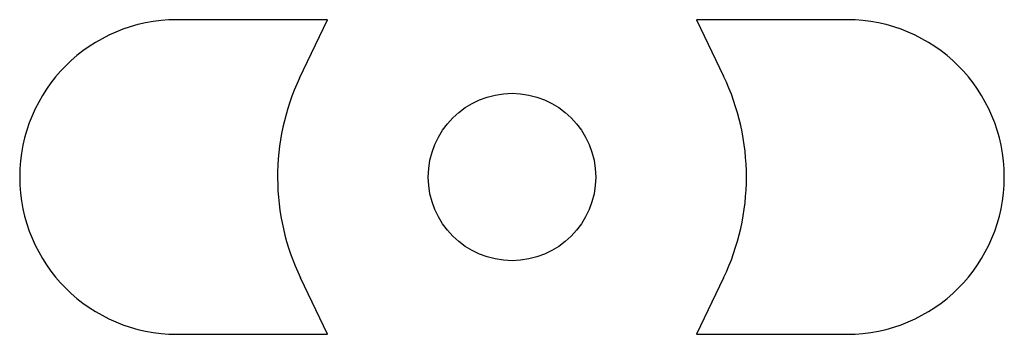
# Model space of a CAD drawing. Extents: x -7.3 to 7.3, y -2.4 to 2.4.
import ezdxf

# ---------------------------------------------------------------- set-up
doc = ezdxf.new("R2010")
doc.units = 0
doc.header["$MEASUREMENT"] = 0
doc.layers.add('MODELSKETCH_VISIBLE', color=7, linetype='CONTINUOUS')

msp = doc.modelspace()

# ---------------------------------------------------------------- linework, layer by layer
at = {"layer": 'MODELSKETCH_VISIBLE'}
for p, q in [((-2.757, 2.35), (-5, 2.35)), ((-3.173, 1.478), (-2.757, 2.35)), ((2.757, 2.35), (3.159, 1.508)), ((5, 2.35), (2.757, 2.35)), ((-2.757, -2.35), (-3.159, -1.508)), ((3.159, -1.508), (2.757, -2.35)), ((-5, -2.35), (-2.757, -2.35)), ((2.757, -2.35), (5, -2.35))]:
    msp.add_line(p, q, dxfattribs=at)
msp.add_circle((0, 0), 1.25, dxfattribs=at)
for centre, radius, start, end in [((-5, 0), 2.35, 90, 270), ((5, 0), 2.35, 270, 90), ((0, 0), 3.5, 155.0261, 205.5164), ((0, 0), 3.5, 334.4836, 25.5164)]:
    msp.add_arc(centre, radius, start, end, dxfattribs=at)

doc.saveas('drawing.dxf')
